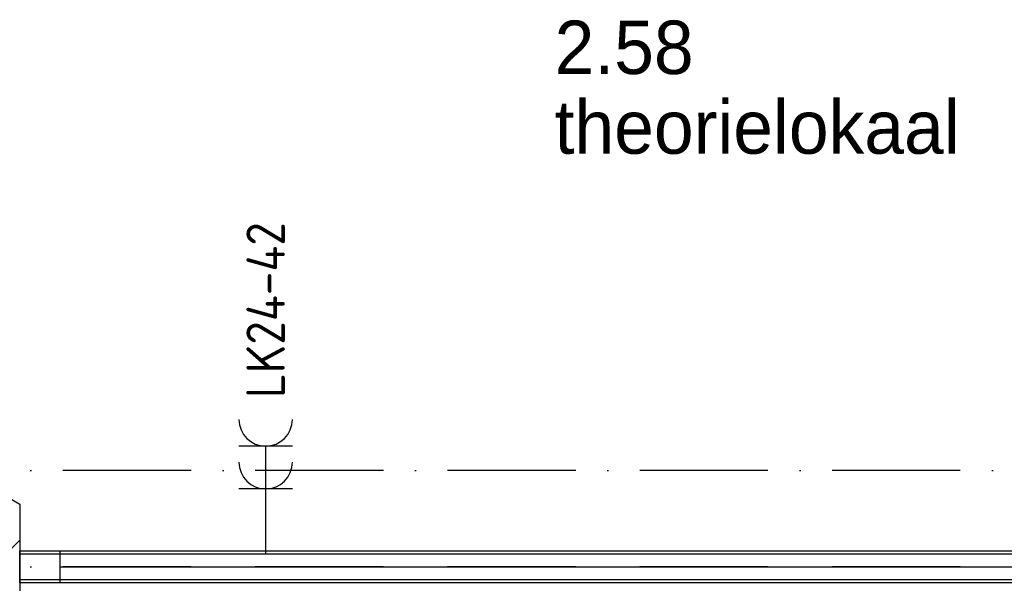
# Model space of a CAD drawing. Header units: millimetres. Extents: x -6587 to 112885, y 244 to 84344.
# Tile 13 of 57: x 17689 to 22297, y 41629 to 44267. Entities that reach past the tile are written whole.
import ezdxf
from ezdxf.enums import TextEntityAlignment as Align

# ---------------------------------------------------------------- set-up
doc = ezdxf.new("R2010")
doc.units = ezdxf.units.MM
doc.header["$LTSCALE"] = 100
doc.linetypes.add('DASHDOT', pattern=[9, 6, -1.5, 0, -1.5])
doc.layers.get('0').update_dxf_attribs({"color": 9, "linetype": 'CONTINUOUS'})
for name, color, linetype in [('AL$7----_STRAMIEN', 1, 'DASHDOT'), ('AL22----_BINNENWAND', 7, 'CONTINUOUS'), ('AL28----_KONSTRUKTIE', 3, 'CONTINUOUS'), ('ALL-----_REFLIJNEN', 8, 'CONTINUOUS'), ('ALXAB---_PREFABBETON', 1, 'CONTINUOUS'), ('BOUW', 8, 'CONTINUOUS'), ('EB62203-_ATTRIB', 2, 'CONTINUOUS'), ('EL62203-_KRACHT-WCD230', 3, 'CONTINUOUS'), ('LIJN025', 10, 'CONTINUOUS')]:
    doc.layers.add(name, color=color, linetype=linetype)
doc.styles.add('1_8', font='iso', dxfattribs={"width": 0.7, "height": 1.8})
doc.styles.add('BURO-025', font='BUROFONT.shx', dxfattribs={"height": 250})
doc.styles.add('NORATT', font='isocp.shx')

# ---------------------------------------------------------------- blocks, each defined once
blk = doc.blocks.new('ES3W2A')
for p, q in [((1.25, 2), (-1.25, 2)), ((0, 2), (0, -3)), ((1.25, 0), (-1.25, 0))]:
    blk.add_line(p, q)
for centre in [(0, 3.25), (0, 1.25)]:
    blk.add_arc(centre, 1.25, 180, 0)
at = {"color": 0, "style": 'NORATT'}
for tag, flags, p in [('VERMOGEN', 9, (-2.5, 5)), ('GROEP', 8, (0, 5)), ('SCHAK', 8, (2.5, 5)), ('GELIJK', 9, (5, 5)), ('KAST', 9, (7, 5)), ('TAL', 8, (2.5, 5))]:
    blk.add_attdef(tag, text='', height=1.8, rotation=90, dxfattribs=dict(at, flags=flags)).set_placement(p, align=Align.MIDDLE_CENTER)
at = {"color": 0, "style": 'NORATT', "flags": 8}
blk.add_attdef('DOEL', text='', height=1.8, rotation=90, dxfattribs=at).set_placement((-2.5, 5), align=Align.MIDDLE_LEFT)
at = {"color": 0, "style": 'NORATT', "flags": 9}
blk.add_attdef('M_CODE', text='', height=1.8, dxfattribs=at).set_placement((0, 0), align=Align.MIDDLE_CENTER)
blk = doc.blocks.new('A$Cb38f1ce1')
at = {"layer": 'AL$7----_STRAMIEN', "color": 1}
for points in [[(86347.7, 35630), (1577.4, 35630)], [(86347.7, 35180), (750, 35180)]]:
    blk.add_lwpolyline(points, dxfattribs=at)
at = {"layer": 'AL22----_BINNENWAND', "color": 8}
for p, q in [((14437.7, 35255), (21147.7, 35255)), ((14437.7, 35105), (14437.7, 35255)), ((14627.7, 35255), (21147.7, 35255)), ((14627.7, 35105), (14627.7, 35255)), ((21297.7, 35105), (14437.7, 35105)), ((21297.7, 35105), (14627.7, 35105))]:
    blk.add_line(p, q, dxfattribs=at)
at = {"layer": 'AL22----_BINNENWAND', "color": 8, "linetype": 'Continuous'}
for p, q in [((14437.7, 35240), (21162.7, 35240)), ((14627.7, 35240), (21162.7, 35240)), ((14437.7, 35120), (21282.7, 35120)), ((14627.7, 35120), (21282.7, 35120))]:
    blk.add_line(p, q, dxfattribs=at)
at = {"layer": 'AL28----_KONSTRUKTIE', "color": 8, "linetype": 'Continuous'}
for p, q in [((14277.7, 35565), (14437.7, 35472.6)), ((14437.7, 35472.6), (14437.7, 34939.9))]:
    blk.add_line(p, q, dxfattribs=at)
at = {"layer": 'ALL-----_REFLIJNEN', "color": 8, "linetype": 'Continuous'}
blk.add_line((14627.7, 35180), (21222.7, 35180), dxfattribs=at)
at = {"layer": 'ALXAB---_PREFABBETON', "color": 8}
blk.add_line((14257.7, 35124.6), (14437.7, 35304.6), dxfattribs=at)
at = {"layer": 'BOUW', "style": 'BURO-025'}
for s, p in [('2.58', (16941.4, 37486.3)), ('theorielokaal', (16941.4, 37113.2))]:
    blk.add_text(s, height=250, dxfattribs=at).set_placement(p)

msp = doc.modelspace()

# ---------------------------------------------------------------- block references
at = {"layer": 'EL62203-_KRACHT-WCD230'}
ref = msp.add_blockref('ES3W2A', (18840, 42071), dxfattribs=dict(at, xscale=100, yscale=100, zscale=100))
ref.add_attrib('GROEP', 'LK24-42', dxfattribs={"layer": 'EB62203-_ATTRIB', "color": 1, "height": 180, "rotation": 90, "style": '1_8', "flags": 8}).set_placement((18840, 42496), align=Align.MIDDLE_LEFT)
at = {"layer": 'LIJN025'}
msp.add_blockref('A$Cb38f1ce1', (3251.2, 6526.8), dxfattribs=at)

doc.saveas('drawing.dxf')
